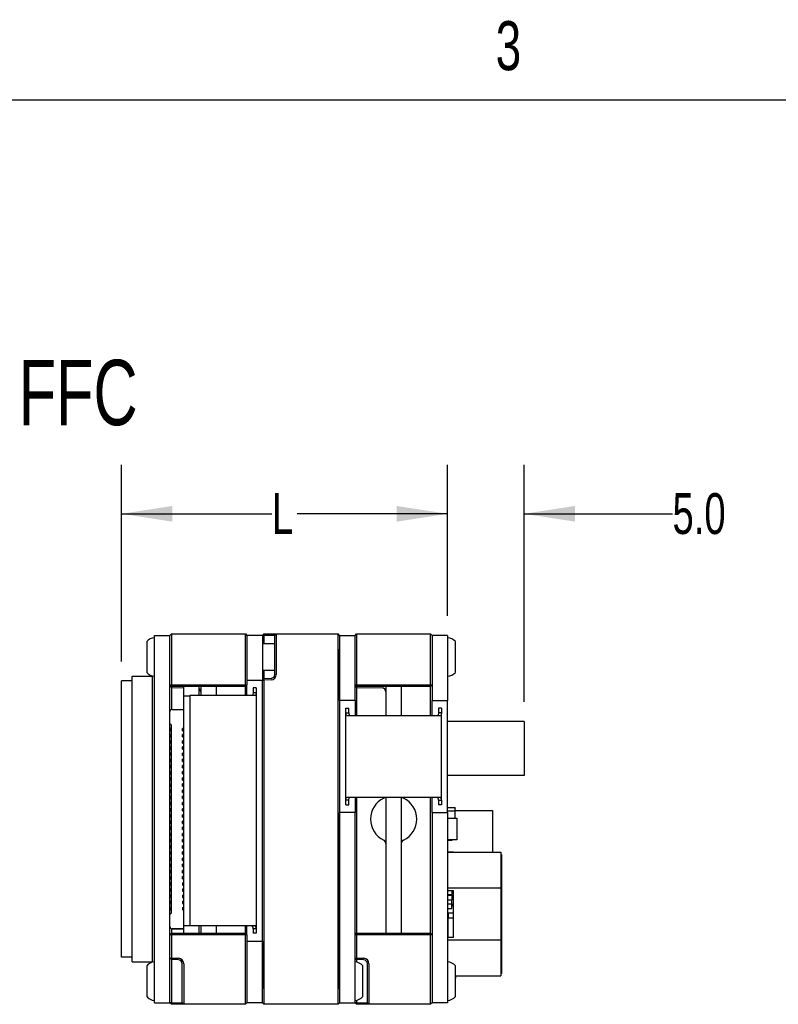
# Paper-space layout 'Layout1' of a CAD drawing. Extents: x 5 to 274, y 4 to 211.
# Tile 7 of 8: x 140 to 189, y 147 to 211. Entities that reach past the tile are written whole.
import ezdxf
from ezdxf.enums import TextEntityAlignment as Align

# ---------------------------------------------------------------- set-up
doc = ezdxf.new("R2010")
doc.units = 0
doc.layers.get('0').update_dxf_attribs({"linetype": 'CONTINUOUS'})
doc.layers.add('DIMENSIONS', color=8, linetype='CONTINUOUS')
doc.layers.add('FORMAT', color=7, linetype='CONTINUOUS')
doc.dimstyles.new('SLDDIMSTYLE2', dxfattribs={"dimtxt": 2.645833, "dimasz": 3.302, "dimexe": 0, "dimexo": 0.0625, "dimgap": 0.661458, "dimtad": 0, "dimtih": 1, "dimtoh": 1, "dimrnd": 1e-09, "dimzin": 12, "dimsah": 1, "dimcen": 0.09, "dimazin": 3, "dimtfac": 1, "dimtofl": 0, "dimtmove": 0, "dimatfit": 3})
doc.dimstyles.new('SLDDIMSTYLE7', dxfattribs={"dimtxt": 2.645833, "dimasz": 3.302, "dimexe": 0, "dimexo": 0.0625, "dimgap": 0.661458, "dimtad": 0, "dimtih": 1, "dimtoh": 1, "dimrnd": 1e-09, "dimzin": 4, "dimsah": 1, "dimcen": 0.09, "dimazin": 3, "dimtfac": 1, "dimtmove": 0, "dimatfit": 3})

# ---------------------------------------------------------------- blocks, each defined once
blk = doc.blocks.new('_D_17')
at = {"layer": 'DIMENSIONS'}
for p, q in [((167.789, 172.275), (167.789, 182.059)), ((172.739, 166.7), (172.739, 182.059)), ((167.789, 178.884), (161.439, 178.884)), ((172.739, 178.884), (182.358, 178.884))]:
    blk.add_line(p, q, dxfattribs=at)
for points in [[(167.789, 178.884), (164.487, 179.392), (164.487, 178.376)], [(172.739, 178.884), (176.041, 178.376), (176.041, 179.392)]]:
    blk.add_solid(points, dxfattribs=at)
at = {"layer": 'DIMENSIONS', "width": 0.7}
blk.add_text('5.0', height=2.6458, dxfattribs=at).set_placement((182.358, 176.782), align=Align.BOTTOM_LEFT)
blk = doc.blocks.new('_D_18')
at = {"layer": 'DIMENSIONS'}
for p, q in [((146.654, 169.325), (146.654, 182.059)), ((167.789, 172.275), (167.789, 182.059)), ((146.654, 178.884), (156.406, 178.884)), ((167.789, 178.884), (158.037, 178.884))]:
    blk.add_line(p, q, dxfattribs=at)
for points in [[(146.654, 178.884), (149.956, 178.376), (149.956, 179.392)], [(167.789, 178.884), (164.487, 179.392), (164.487, 178.376)]]:
    blk.add_solid(points, dxfattribs=at)
at = {"layer": 'DIMENSIONS', "width": 0.7}
blk.add_text('L', height=2.646, dxfattribs=at).set_placement((156.406, 176.782), align=Align.BOTTOM_LEFT)

psp = doc.layouts.get("Layout1")

# ---------------------------------------------------------------- linework, layer by layer
at = {"color": 7, "linetype": 'CONTINUOUS'}
for p, q in [((148.789, 171.005), (149.789, 171.005)), ((148.789, 170.105), (148.789, 171.005)), ((149.789, 171.005), (149.889, 171.105)), ((149.789, 170.505), (149.789, 171.005)), ((149.889, 171.105), (149.889, 170.505)), ((149.889, 171.105), (154.689, 171.105)), ((154.689, 170.505), (154.689, 171.105)), ((154.689, 171.105), (154.789, 171.005)), ((155.789, 171.005), (154.789, 171.005)), ((154.789, 171.005), (154.789, 170.505)), ((155.889, 171.105), (155.789, 171.005)), ((155.789, 171.005), (155.889, 171.005)), ((155.789, 171.005), (155.789, 170.105)), ((155.889, 171.105), (155.889, 171.005)), ((155.889, 171.105), (156.351, 171.105)), ((155.889, 171.005), (155.889, 170.455)), ((156.348, 171.005), (155.889, 171.005)), ((156.589, 171.005), (156.348, 171.005)), ((156.351, 171.105), (156.689, 171.105)), ((156.589, 171.005), (156.689, 171.105)), ((156.589, 170.505), (156.589, 171.005)), ((156.689, 171.105), (156.689, 170.505)), ((156.689, 171.105), (160.689, 171.105)), ((160.689, 170.505), (160.689, 171.105)), ((160.789, 171.005), (160.689, 171.105)), ((160.789, 171.005), (160.789, 170.505)), ((160.789, 171.005), (161.789, 171.005)), ((161.789, 171.005), (161.889, 171.105)), ((161.789, 170.505), (161.789, 171.005)), ((161.889, 171.105), (161.889, 170.505)), ((161.889, 171.105), (166.689, 171.105)), ((166.689, 170.505), (166.689, 171.105)), ((166.689, 171.105), (166.789, 171.005)), ((166.789, 171.005), (166.789, 170.505)), ((167.789, 171.005), (166.789, 171.005)), ((167.789, 171.005), (167.789, 170.105)), ((148.289, 170.605), (148.289, 169.085)), ((149.789, 167.805), (149.789, 170.505)), ((149.889, 170.505), (149.889, 167.805)), ((154.689, 167.805), (154.689, 170.505)), ((154.789, 170.505), (154.789, 167.805)), ((156.589, 170.455), (155.789, 170.455)), ((156.589, 168.474), (156.589, 170.505)), ((156.689, 170.505), (156.689, 168.474)), ((160.689, 147.705), (160.689, 170.505)), ((160.789, 170.505), (160.789, 147.705)), ((161.789, 167.805), (161.789, 170.505)), ((161.889, 170.505), (161.889, 167.805)), ((166.689, 167.805), (166.689, 170.505)), ((166.789, 170.505), (166.789, 167.805)), ((168.289, 170.04), (168.289, 170.605)), ((148.789, 148.105), (148.789, 170.105)), ((149.789, 148.105), (149.789, 170.105)), ((154.789, 170.105), (154.789, 168.105)), ((155.789, 170.105), (155.789, 168.105)), ((160.789, 166.787), (160.789, 170.105)), ((161.789, 166.787), (161.789, 170.105)), ((166.789, 170.105), (166.789, 166.787)), ((167.789, 170.105), (167.789, 166.787)), ((168.289, 168.605), (168.289, 170.04)), ((148.289, 169.085), (148.289, 168.605)), ((155.789, 168.755), (156.589, 168.755)), ((155.889, 168.755), (155.889, 168.209)), ((147.354, 168.055), (146.654, 168.055)), ((146.654, 150.155), (146.654, 168.055)), ((147.354, 168.355), (148.674, 168.355)), ((147.354, 149.855), (147.354, 168.355)), ((148.674, 149.855), (148.674, 168.355)), ((149.789, 167.805), (149.889, 167.805)), ((149.889, 167.705), (149.789, 167.805)), ((149.889, 167.805), (154.689, 167.805)), ((149.931, 167.705), (149.889, 167.805)), ((154.648, 167.705), (154.689, 167.805)), ((154.689, 167.805), (154.789, 167.805)), ((154.689, 167.705), (154.789, 167.805)), ((154.789, 168.105), (155.789, 168.105)), ((154.789, 167.605), (154.789, 167.805)), ((155.789, 168.101), (155.889, 168.209)), ((155.789, 168.101), (155.889, 168.109)), ((155.789, 168.101), (155.789, 168.105)), ((155.789, 147.705), (155.789, 168.101)), ((155.889, 168.209), (156.348, 168.225)), ((155.889, 168.109), (155.889, 168.209)), ((156.351, 168.125), (155.889, 168.109)), ((155.889, 168.109), (155.889, 147.705)), ((161.789, 167.805), (161.889, 167.805)), ((161.889, 167.705), (161.789, 167.805)), ((161.889, 167.805), (166.689, 167.805)), ((161.931, 167.705), (161.889, 167.805)), ((166.648, 167.705), (166.689, 167.805)), ((166.689, 167.805), (166.789, 167.805)), ((166.689, 167.705), (166.789, 167.805)), ((149.89, 167.622), (149.789, 167.723)), ((149.931, 167.705), (149.889, 167.705)), ((149.89, 167.705), (149.89, 167.622)), ((149.89, 167.622), (150.689, 167.615)), ((149.89, 167.372), (149.89, 166.206)), ((154.648, 167.705), (149.931, 167.705)), ((150.689, 167.101), (150.689, 167.705)), ((151.689, 167.105), (151.689, 167.705)), ((151.789, 167.705), (151.789, 167.105)), ((152.789, 167.705), (152.789, 167.105)), ((154.689, 167.705), (154.648, 167.705)), ((154.688, 167.105), (154.688, 167.705)), ((154.789, 167.105), (154.789, 167.605)), ((155.389, 167.605), (155.189, 167.605)), ((155.189, 167.605), (155.189, 167.309)), ((155.189, 167.309), (155.389, 167.309)), ((155.389, 167.605), (155.389, 167.309)), ((155.389, 167.309), (155.389, 152.001)), ((161.89, 167.622), (161.789, 167.723)), ((161.931, 167.705), (161.889, 167.705)), ((161.89, 167.705), (161.89, 167.622)), ((161.89, 167.622), (163.541, 167.607)), ((161.89, 167.372), (161.89, 165.787)), ((166.648, 167.705), (161.931, 167.705)), ((163.789, 167.705), (163.789, 166.791)), ((164.789, 167.705), (164.789, 166.791)), ((166.689, 167.705), (166.648, 167.705)), ((166.688, 165.787), (166.688, 167.705)), ((150.689, 167.101), (151.089, 167.101)), ((150.689, 152.205), (150.689, 167.101)), ((151.089, 167.105), (151.089, 152.205)), ((152.289, 167.105), (151.089, 167.105)), ((153.239, 167.105), (152.289, 167.105)), ((154.189, 167.105), (153.239, 167.105)), ((155.31, 167.105), (154.189, 167.105)), ((161.789, 166.787), (160.789, 166.787)), ((161.789, 166.787), (161.789, 166.287)), ((163.789, 166.791), (163.789, 165.787)), ((164.789, 166.791), (164.789, 165.787)), ((166.789, 166.787), (167.789, 166.787)), ((166.789, 166.287), (166.789, 166.787)), ((167.789, 166.287), (167.789, 166.787)), ((149.939, 166.215), (150.689, 166.215)), ((161.189, 166.287), (161.389, 166.287)), ((161.189, 165.991), (161.189, 166.287)), ((161.189, 160.323), (161.189, 165.991)), ((161.189, 165.991), (161.389, 165.991)), ((161.389, 165.991), (161.389, 166.287)), ((161.789, 166.287), (161.789, 165.787)), ((166.789, 165.787), (166.789, 166.287)), ((167.389, 166.287), (167.189, 166.287)), ((167.189, 166.287), (167.189, 165.991)), ((167.389, 165.991), (167.189, 165.991)), ((167.389, 166.287), (167.389, 165.991)), ((167.389, 160.323), (167.389, 165.991)), ((167.789, 160.03), (167.789, 166.287)), ((149.789, 165.295), (149.879, 165.205)), ((149.879, 165.205), (149.789, 165.295)), ((162.389, 165.787), (161.269, 165.787)), ((166.189, 165.787), (162.389, 165.787)), ((167.31, 165.787), (166.189, 165.787)), ((172.739, 165.43), (167.789, 165.43)), ((172.739, 165.43), (172.739, 161.93)), ((149.849, 164.972), (149.789, 164.972)), ((149.789, 164.972), (149.85, 164.972)), ((149.849, 164.822), (149.789, 164.822)), ((149.849, 164.972), (149.849, 164.822)), ((149.849, 164.972), (149.849, 164.972)), ((149.849, 164.822), (149.849, 164.972)), ((149.85, 164.972), (149.849, 164.972)), ((149.849, 164.822), (149.849, 164.822)), ((149.849, 164.822), (149.85, 164.822)), ((149.85, 164.972), (149.85, 164.822)), ((149.879, 165.205), (149.879, 165.205)), ((149.879, 165.205), (149.879, 153.005)), ((150.609, 164.83), (150.609, 164.98)), ((150.689, 164.98), (150.609, 164.98)), ((150.609, 164.83), (150.689, 164.83)), ((150.609, 164.83), (150.609, 164.83)), ((150.689, 164.83), (150.609, 164.83)), ((149.849, 164.572), (149.789, 164.572)), ((149.789, 164.572), (149.85, 164.572)), ((149.849, 164.422), (149.789, 164.422)), ((149.849, 164.172), (149.789, 164.172)), ((149.789, 164.172), (149.85, 164.172)), ((149.849, 164.022), (149.789, 164.022)), ((149.849, 164.572), (149.849, 164.422)), ((149.849, 164.572), (149.849, 164.572)), ((149.849, 164.422), (149.849, 164.572)), ((149.85, 164.572), (149.849, 164.572)), ((149.849, 164.422), (149.849, 164.422)), ((149.849, 164.422), (149.85, 164.422)), ((149.849, 164.172), (149.849, 164.022)), ((149.849, 164.172), (149.849, 164.172)), ((149.849, 164.022), (149.849, 164.172)), ((149.85, 164.172), (149.849, 164.172)), ((149.849, 164.022), (149.849, 164.022)), ((149.849, 164.022), (149.85, 164.022)), ((149.85, 164.572), (149.85, 164.422)), ((149.85, 164.172), (149.85, 164.022)), ((150.689, 164.58), (150.609, 164.58)), ((150.609, 164.43), (150.609, 164.58)), ((150.609, 164.43), (150.689, 164.43)), ((150.609, 164.43), (150.609, 164.43)), ((150.689, 164.43), (150.609, 164.43)), ((150.609, 164.03), (150.609, 164.18)), ((150.689, 164.18), (150.609, 164.18)), ((150.609, 164.03), (150.689, 164.03)), ((150.609, 164.03), (150.609, 164.03)), ((150.689, 164.03), (150.609, 164.03)), ((149.849, 163.772), (149.789, 163.772)), ((149.789, 163.772), (149.85, 163.772)), ((149.849, 163.622), (149.789, 163.622)), ((149.849, 163.372), (149.789, 163.372)), ((149.789, 163.372), (149.85, 163.372)), ((149.849, 163.772), (149.849, 163.622)), ((149.849, 163.772), (149.849, 163.772)), ((149.849, 163.622), (149.849, 163.772)), ((149.85, 163.772), (149.849, 163.772)), ((149.849, 163.622), (149.849, 163.622)), ((149.849, 163.622), (149.85, 163.622)), ((149.849, 163.372), (149.849, 163.222)), ((149.849, 163.372), (149.849, 163.372)), ((149.849, 163.222), (149.849, 163.372)), ((149.85, 163.372), (149.849, 163.372)), ((149.85, 163.772), (149.85, 163.622)), ((149.85, 163.372), (149.85, 163.222)), ((150.609, 163.63), (150.609, 163.78)), ((150.689, 163.78), (150.609, 163.78)), ((150.609, 163.63), (150.689, 163.63)), ((150.609, 163.63), (150.609, 163.63)), ((150.689, 163.63), (150.609, 163.63)), ((150.689, 163.38), (150.609, 163.38)), ((150.609, 163.23), (150.609, 163.38)), ((149.849, 163.222), (149.789, 163.222)), ((149.849, 162.972), (149.789, 162.972)), ((149.789, 162.972), (149.85, 162.972)), ((149.849, 162.822), (149.789, 162.822)), ((149.849, 163.222), (149.849, 163.222)), ((149.849, 163.222), (149.85, 163.222)), ((149.849, 162.972), (149.849, 162.822)), ((149.849, 162.972), (149.849, 162.972)), ((149.849, 162.822), (149.849, 162.972)), ((149.85, 162.972), (149.849, 162.972)), ((149.849, 162.822), (149.849, 162.822)), ((149.849, 162.822), (149.85, 162.822)), ((149.85, 162.972), (149.85, 162.822)), ((150.689, 163.23), (150.609, 163.23)), ((150.609, 163.23), (150.689, 163.23)), ((150.609, 163.23), (150.609, 163.23)), ((150.609, 162.83), (150.609, 162.98)), ((150.689, 162.98), (150.609, 162.98)), ((150.689, 162.83), (150.609, 162.83)), ((150.609, 162.83), (150.689, 162.83)), ((150.609, 162.83), (150.609, 162.83)), ((149.849, 162.572), (149.789, 162.572)), ((149.789, 162.572), (149.85, 162.572)), ((149.849, 162.422), (149.789, 162.422)), ((149.849, 162.172), (149.789, 162.172)), ((149.789, 162.172), (149.85, 162.172)), ((149.849, 162.572), (149.849, 162.422)), ((149.849, 162.572), (149.849, 162.572)), ((149.849, 162.422), (149.849, 162.572)), ((149.85, 162.572), (149.849, 162.572)), ((149.849, 162.422), (149.849, 162.422)), ((149.849, 162.422), (149.85, 162.422)), ((149.849, 162.172), (149.849, 162.022)), ((149.849, 162.172), (149.849, 162.172)), ((149.849, 162.022), (149.849, 162.172)), ((149.85, 162.172), (149.849, 162.172)), ((149.85, 162.572), (149.85, 162.422)), ((149.85, 162.172), (149.85, 162.022)), ((150.609, 162.43), (150.609, 162.58)), ((150.689, 162.58), (150.609, 162.58)), ((150.609, 162.43), (150.689, 162.43)), ((150.609, 162.43), (150.609, 162.43)), ((150.689, 162.43), (150.609, 162.43)), ((150.689, 162.18), (150.609, 162.18)), ((150.609, 162.03), (150.609, 162.18)), ((149.849, 162.022), (149.789, 162.022)), ((149.849, 161.772), (149.789, 161.772)), ((149.789, 161.772), (149.85, 161.772)), ((149.849, 161.622), (149.789, 161.622)), ((149.849, 162.022), (149.849, 162.022)), ((149.849, 162.022), (149.85, 162.022)), ((149.849, 161.772), (149.849, 161.622)), ((149.849, 161.772), (149.849, 161.772)), ((149.849, 161.622), (149.849, 161.772)), ((149.85, 161.772), (149.849, 161.772)), ((149.849, 161.622), (149.849, 161.622)), ((149.849, 161.622), (149.85, 161.622)), ((149.85, 161.772), (149.85, 161.622)), ((150.609, 162.03), (150.689, 162.03)), ((150.689, 162.03), (150.609, 162.03)), ((150.609, 162.03), (150.609, 162.03)), ((150.609, 161.63), (150.609, 161.78)), ((150.689, 161.78), (150.609, 161.78)), ((150.689, 161.63), (150.609, 161.63)), ((150.609, 161.63), (150.689, 161.63)), ((150.609, 161.63), (150.609, 161.63)), ((172.739, 161.93), (167.789, 161.93)), ((149.849, 161.372), (149.789, 161.372)), ((149.789, 161.372), (149.85, 161.372)), ((149.849, 161.222), (149.789, 161.222)), ((149.849, 160.972), (149.789, 160.972)), ((149.789, 160.972), (149.85, 160.972)), ((149.849, 160.822), (149.789, 160.822)), ((149.849, 161.372), (149.849, 161.222)), ((149.849, 161.372), (149.849, 161.372)), ((149.849, 161.222), (149.849, 161.372)), ((149.85, 161.372), (149.849, 161.372)), ((149.849, 161.222), (149.849, 161.222)), ((149.849, 161.222), (149.85, 161.222)), ((149.849, 160.972), (149.849, 160.822)), ((149.849, 160.972), (149.849, 160.972)), ((149.849, 160.822), (149.849, 160.972)), ((149.85, 160.972), (149.849, 160.972)), ((149.849, 160.822), (149.849, 160.822)), ((149.849, 160.822), (149.85, 160.822)), ((149.85, 161.372), (149.85, 161.222)), ((149.85, 160.972), (149.85, 160.822)), ((150.689, 161.38), (150.609, 161.38)), ((150.609, 161.23), (150.609, 161.38)), ((150.689, 161.23), (150.609, 161.23)), ((150.609, 161.23), (150.689, 161.23)), ((150.609, 161.23), (150.609, 161.23)), ((150.609, 160.83), (150.609, 160.98)), ((150.689, 160.98), (150.609, 160.98)), ((150.689, 160.83), (150.609, 160.83)), ((150.609, 160.83), (150.689, 160.83)), ((150.609, 160.83), (150.609, 160.83)), ((149.849, 160.572), (149.789, 160.572)), ((149.789, 160.572), (149.85, 160.572)), ((149.849, 160.422), (149.789, 160.422)), ((149.849, 160.172), (149.789, 160.172)), ((149.789, 160.172), (149.85, 160.172)), ((149.849, 160.572), (149.849, 160.422)), ((149.849, 160.572), (149.849, 160.572)), ((149.849, 160.422), (149.849, 160.572)), ((149.85, 160.572), (149.849, 160.572)), ((149.849, 160.422), (149.849, 160.422)), ((149.849, 160.422), (149.85, 160.422)), ((149.849, 160.172), (149.849, 160.022)), ((149.849, 160.172), (149.849, 160.172)), ((149.849, 160.022), (149.849, 160.172)), ((149.85, 160.172), (149.849, 160.172)), ((149.85, 160.572), (149.85, 160.422)), ((149.85, 160.172), (149.85, 160.022)), ((150.689, 160.58), (150.609, 160.58)), ((150.609, 160.43), (150.609, 160.58)), ((150.609, 160.43), (150.689, 160.43)), ((150.689, 160.43), (150.609, 160.43)), ((150.609, 160.43), (150.609, 160.43)), ((150.689, 160.18), (150.609, 160.18)), ((150.609, 160.03), (150.609, 160.18)), ((161.389, 160.323), (161.189, 160.323)), ((161.189, 160.027), (161.189, 160.323)), ((161.269, 160.527), (162.389, 160.527)), ((161.389, 160.027), (161.389, 160.323)), ((161.789, 160.527), (161.789, 160.03)), ((161.89, 160.527), (161.89, 151.705)), ((162.389, 160.527), (166.189, 160.527)), ((163.789, 160.527), (163.789, 158.044)), ((164.789, 160.527), (164.789, 158.044)), ((166.189, 160.527), (167.31, 160.527)), ((166.688, 151.705), (166.688, 160.527)), ((166.789, 160.03), (166.789, 160.527)), ((167.189, 160.323), (167.389, 160.323)), ((167.189, 160.323), (167.189, 160.027)), ((167.389, 160.323), (167.389, 160.027)), ((149.849, 160.022), (149.789, 160.022)), ((149.849, 159.772), (149.789, 159.772)), ((149.789, 159.772), (149.85, 159.772)), ((149.849, 159.622), (149.789, 159.622)), ((149.849, 160.022), (149.849, 160.022)), ((149.849, 160.022), (149.85, 160.022)), ((149.849, 159.772), (149.849, 159.622)), ((149.849, 159.772), (149.849, 159.772)), ((149.849, 159.622), (149.849, 159.772)), ((149.85, 159.772), (149.849, 159.772)), ((149.849, 159.622), (149.849, 159.622)), ((149.849, 159.622), (149.85, 159.622)), ((149.85, 159.772), (149.85, 159.622)), ((150.609, 160.03), (150.689, 160.03)), ((150.689, 160.03), (150.609, 160.03)), ((150.609, 160.03), (150.609, 160.03)), ((150.689, 159.78), (150.609, 159.78)), ((150.609, 159.63), (150.609, 159.78)), ((150.609, 159.63), (150.689, 159.63)), ((150.689, 159.63), (150.609, 159.63)), ((150.609, 159.63), (150.609, 159.63)), ((161.789, 159.53), (160.789, 159.53)), ((160.789, 148.105), (160.789, 159.53)), ((161.189, 160.027), (161.389, 160.027)), ((161.789, 160.03), (161.789, 159.53)), ((161.789, 148.105), (161.789, 159.53)), ((166.789, 159.53), (166.789, 160.03)), ((166.789, 159.53), (167.789, 159.53)), ((166.789, 159.53), (166.789, 148.105)), ((167.389, 160.027), (167.189, 160.027)), ((167.789, 159.53), (167.789, 160.03)), ((168.269, 159.83), (167.789, 159.83)), ((167.789, 159.63), (168.269, 159.63)), ((167.789, 159.53), (167.789, 148.105)), ((168.269, 159.83), (168.269, 159.82)), ((168.269, 159.63), (168.279, 159.63)), ((168.269, 159.155), (168.269, 159.63)), ((168.279, 159.63), (168.279, 159.82)), ((168.279, 159.67), (170.689, 159.67)), ((170.689, 159.67), (170.689, 156.955)), ((149.849, 159.372), (149.789, 159.372)), ((149.789, 159.372), (149.85, 159.372)), ((149.849, 159.222), (149.789, 159.222)), ((149.849, 158.972), (149.789, 158.972)), ((149.789, 158.972), (149.85, 158.972)), ((149.849, 159.372), (149.849, 159.222)), ((149.849, 159.372), (149.849, 159.372)), ((149.849, 159.222), (149.849, 159.372)), ((149.85, 159.372), (149.849, 159.372)), ((149.849, 159.222), (149.849, 159.222)), ((149.849, 159.222), (149.85, 159.222)), ((149.849, 158.972), (149.849, 158.822)), ((149.849, 158.972), (149.849, 158.972)), ((149.849, 158.822), (149.849, 158.972)), ((149.85, 158.972), (149.849, 158.972)), ((149.85, 159.372), (149.85, 159.222)), ((149.85, 158.972), (149.85, 158.822)), ((150.689, 159.38), (150.609, 159.38)), ((150.609, 159.23), (150.609, 159.38)), ((150.689, 159.23), (150.609, 159.23)), ((150.609, 159.23), (150.689, 159.23)), ((150.609, 159.23), (150.609, 159.23)), ((150.609, 158.83), (150.609, 158.98)), ((150.689, 158.98), (150.609, 158.98)), ((167.789, 159.155), (168.389, 159.155)), ((168.389, 159.155), (168.389, 157.755)), ((149.849, 158.822), (149.789, 158.822)), ((149.849, 158.572), (149.789, 158.572)), ((149.789, 158.572), (149.85, 158.572)), ((149.849, 158.422), (149.789, 158.422)), ((149.849, 158.822), (149.849, 158.822)), ((149.849, 158.822), (149.85, 158.822)), ((149.849, 158.572), (149.849, 158.422)), ((149.849, 158.572), (149.849, 158.572)), ((149.849, 158.422), (149.849, 158.572)), ((149.85, 158.572), (149.849, 158.572)), ((149.849, 158.422), (149.849, 158.422)), ((149.849, 158.422), (149.85, 158.422)), ((149.85, 158.572), (149.85, 158.422)), ((150.689, 158.83), (150.609, 158.83)), ((150.609, 158.83), (150.689, 158.83)), ((150.609, 158.83), (150.609, 158.83)), ((150.689, 158.58), (150.609, 158.58)), ((150.609, 158.43), (150.609, 158.58)), ((150.609, 158.43), (150.689, 158.43)), ((150.609, 158.43), (150.609, 158.43)), ((150.689, 158.43), (150.609, 158.43)), ((149.849, 158.172), (149.789, 158.172)), ((149.789, 158.172), (149.85, 158.172)), ((149.849, 158.022), (149.789, 158.022)), ((149.849, 157.772), (149.789, 157.772)), ((149.789, 157.772), (149.85, 157.772)), ((149.849, 157.622), (149.789, 157.622)), ((149.849, 158.172), (149.849, 158.022)), ((149.849, 158.172), (149.849, 158.172)), ((149.849, 158.022), (149.849, 158.172)), ((149.85, 158.172), (149.849, 158.172)), ((149.849, 158.022), (149.849, 158.022)), ((149.849, 158.022), (149.85, 158.022)), ((149.849, 157.772), (149.849, 157.622)), ((149.849, 157.772), (149.849, 157.772)), ((149.849, 157.622), (149.849, 157.772)), ((149.85, 157.772), (149.849, 157.772)), ((149.849, 157.622), (149.849, 157.622)), ((149.849, 157.622), (149.85, 157.622)), ((149.85, 158.172), (149.85, 158.022)), ((149.85, 157.772), (149.85, 157.622)), ((150.609, 158.03), (150.609, 158.18)), ((150.689, 158.18), (150.609, 158.18)), ((150.609, 158.03), (150.689, 158.03)), ((150.609, 158.03), (150.609, 158.03)), ((150.689, 158.03), (150.609, 158.03)), ((150.609, 157.63), (150.609, 157.78)), ((150.689, 157.78), (150.609, 157.78)), ((150.609, 157.63), (150.689, 157.63)), ((150.609, 157.63), (150.609, 157.63)), ((150.689, 157.63), (150.609, 157.63)), ((163.789, 158.044), (163.789, 157.17)), ((164.789, 158.044), (164.789, 157.17)), ((168.389, 157.755), (167.789, 157.755)), ((167.789, 157.73), (168.069, 157.73)), ((168.069, 157.73), (168.069, 157.74)), ((168.079, 157.74), (168.079, 157.755)), ((149.849, 157.372), (149.789, 157.372)), ((149.789, 157.372), (149.85, 157.372)), ((149.849, 157.222), (149.789, 157.222)), ((149.849, 156.972), (149.789, 156.972)), ((149.789, 156.972), (149.85, 156.972)), ((149.849, 157.372), (149.849, 157.222)), ((149.849, 157.372), (149.849, 157.372)), ((149.849, 157.222), (149.849, 157.372)), ((149.85, 157.372), (149.849, 157.372)), ((149.849, 157.222), (149.849, 157.222)), ((149.849, 157.222), (149.85, 157.222)), ((149.849, 156.972), (149.849, 156.822)), ((149.849, 156.972), (149.849, 156.972)), ((149.849, 156.822), (149.849, 156.972)), ((149.85, 156.972), (149.849, 156.972)), ((149.85, 157.372), (149.85, 157.222)), ((149.85, 156.972), (149.85, 156.822)), ((150.689, 157.38), (150.609, 157.38)), ((150.609, 157.23), (150.609, 157.38)), ((150.689, 157.23), (150.609, 157.23)), ((150.609, 157.23), (150.689, 157.23)), ((150.609, 157.23), (150.609, 157.23)), ((150.689, 156.98), (150.609, 156.98)), ((150.609, 156.83), (150.609, 156.98)), ((163.789, 157.17), (163.789, 155.755)), ((164.789, 157.17), (164.789, 155.755)), ((167.789, 156.955), (171.239, 156.955)), ((167.789, 156.955), (168.169, 156.955)), ((168.169, 156.955), (167.789, 156.955)), ((167.789, 156.955), (171.239, 156.955)), ((168.169, 156.955), (168.169, 156.955)), ((171.239, 156.955), (171.239, 154.651)), ((171.239, 156.955), (171.239, 156.955)), ((149.849, 156.822), (149.789, 156.822)), ((149.849, 156.572), (149.789, 156.572)), ((149.789, 156.572), (149.85, 156.572)), ((149.849, 156.422), (149.789, 156.422)), ((149.849, 156.822), (149.849, 156.822)), ((149.849, 156.822), (149.85, 156.822)), ((149.849, 156.572), (149.849, 156.422)), ((149.849, 156.572), (149.849, 156.572)), ((149.849, 156.422), (149.849, 156.572)), ((149.85, 156.572), (149.849, 156.572)), ((149.849, 156.422), (149.849, 156.422)), ((149.849, 156.422), (149.85, 156.422)), ((149.85, 156.572), (149.85, 156.422)), ((150.689, 156.83), (150.609, 156.83)), ((150.609, 156.83), (150.689, 156.83)), ((150.609, 156.83), (150.609, 156.83)), ((150.609, 156.43), (150.609, 156.58)), ((150.689, 156.58), (150.609, 156.58)), ((150.609, 156.43), (150.689, 156.43)), ((150.609, 156.43), (150.609, 156.43)), ((150.689, 156.43), (150.609, 156.43)), ((171.239, 156.805), (171.289, 156.805)), ((171.239, 156.805), (171.289, 156.805)), ((171.289, 156.805), (171.289, 154.598)), ((171.289, 156.805), (171.289, 156.805)), ((149.849, 156.172), (149.789, 156.172)), ((149.789, 156.172), (149.85, 156.172)), ((149.849, 156.022), (149.789, 156.022)), ((149.849, 155.772), (149.789, 155.772)), ((149.789, 155.772), (149.85, 155.772)), ((149.849, 156.172), (149.849, 156.022)), ((149.849, 156.172), (149.849, 156.172)), ((149.849, 156.022), (149.849, 156.172)), ((149.85, 156.172), (149.849, 156.172)), ((149.849, 156.022), (149.849, 156.022)), ((149.849, 156.022), (149.85, 156.022)), ((149.849, 155.772), (149.849, 155.622)), ((149.849, 155.772), (149.849, 155.772)), ((149.849, 155.622), (149.849, 155.772)), ((149.85, 155.772), (149.849, 155.772)), ((149.85, 156.172), (149.85, 156.022)), ((149.85, 155.772), (149.85, 155.622)), ((150.689, 156.18), (150.609, 156.18)), ((150.609, 156.03), (150.609, 156.18)), ((150.689, 156.03), (150.609, 156.03)), ((150.609, 156.03), (150.689, 156.03)), ((150.609, 156.03), (150.609, 156.03)), ((150.689, 155.78), (150.609, 155.78)), ((150.609, 155.63), (150.609, 155.78)), ((163.789, 155.755), (163.789, 151.705)), ((164.789, 155.755), (164.789, 151.705)), ((149.849, 155.622), (149.789, 155.622)), ((149.849, 155.372), (149.789, 155.372)), ((149.789, 155.372), (149.85, 155.372)), ((149.849, 155.222), (149.789, 155.222)), ((149.849, 155.622), (149.849, 155.622)), ((149.849, 155.622), (149.85, 155.622)), ((149.849, 155.372), (149.849, 155.222)), ((149.849, 155.372), (149.849, 155.372)), ((149.849, 155.222), (149.849, 155.372)), ((149.85, 155.372), (149.849, 155.372)), ((149.849, 155.222), (149.849, 155.222)), ((149.849, 155.222), (149.85, 155.222)), ((149.85, 155.372), (149.85, 155.222)), ((150.609, 155.63), (150.689, 155.63)), ((150.609, 155.63), (150.609, 155.63)), ((150.689, 155.63), (150.609, 155.63)), ((150.689, 155.38), (150.609, 155.38)), ((150.609, 155.23), (150.609, 155.38)), ((150.689, 155.23), (150.609, 155.23)), ((150.609, 155.23), (150.689, 155.23)), ((150.609, 155.23), (150.609, 155.23)), ((149.849, 154.972), (149.789, 154.972)), ((149.789, 154.972), (149.85, 154.972)), ((149.849, 154.822), (149.789, 154.822)), ((149.849, 154.572), (149.789, 154.572)), ((149.789, 154.572), (149.85, 154.572)), ((149.849, 154.422), (149.789, 154.422)), ((149.849, 154.972), (149.849, 154.822)), ((149.849, 154.972), (149.849, 154.972)), ((149.849, 154.822), (149.849, 154.972)), ((149.85, 154.972), (149.849, 154.972)), ((149.849, 154.822), (149.849, 154.822)), ((149.849, 154.822), (149.85, 154.822)), ((149.849, 154.572), (149.849, 154.422)), ((149.849, 154.572), (149.849, 154.572)), ((149.849, 154.422), (149.849, 154.572)), ((149.85, 154.572), (149.849, 154.572)), ((149.849, 154.422), (149.849, 154.422)), ((149.849, 154.422), (149.85, 154.422)), ((149.85, 154.972), (149.85, 154.822)), ((149.85, 154.572), (149.85, 154.422)), ((150.609, 154.98), (150.609, 154.83)), ((150.609, 154.98), (150.689, 154.98)), ((150.609, 154.83), (150.689, 154.83)), ((150.609, 154.83), (150.689, 154.83)), ((150.609, 154.83), (150.609, 154.83)), ((150.609, 154.58), (150.689, 154.58)), ((150.609, 154.58), (150.609, 154.43)), ((150.609, 154.43), (150.689, 154.43)), ((150.609, 154.43), (150.689, 154.43)), ((150.609, 154.43), (150.609, 154.43)), ((167.789, 154.651), (171.239, 154.651)), ((167.789, 154.48), (168.169, 154.48)), ((168.079, 154.24), (168.079, 154.48)), ((168.169, 151.43), (168.169, 154.48)), ((171.239, 154.651), (171.239, 151.259)), ((171.289, 154.598), (171.239, 154.598)), ((171.289, 154.598), (171.289, 151.313)), ((149.849, 154.172), (149.789, 154.172)), ((149.789, 154.172), (149.85, 154.172)), ((149.849, 154.022), (149.789, 154.022)), ((149.849, 153.772), (149.789, 153.772)), ((149.789, 153.772), (149.85, 153.772)), ((149.849, 154.172), (149.849, 154.022)), ((149.849, 154.172), (149.849, 154.172)), ((149.849, 154.022), (149.849, 154.172)), ((149.85, 154.172), (149.849, 154.172)), ((149.849, 154.022), (149.849, 154.022)), ((149.849, 154.022), (149.85, 154.022)), ((149.849, 153.772), (149.849, 153.622)), ((149.849, 153.772), (149.849, 153.772)), ((149.849, 153.622), (149.849, 153.772)), ((149.85, 153.772), (149.849, 153.772)), ((149.85, 154.172), (149.85, 154.022)), ((149.85, 153.772), (149.85, 153.622)), ((150.609, 154.18), (150.609, 154.03)), ((150.609, 154.18), (150.689, 154.18)), ((150.609, 154.03), (150.689, 154.03)), ((150.609, 154.03), (150.689, 154.03)), ((150.609, 154.03), (150.609, 154.03)), ((150.609, 153.78), (150.689, 153.78)), ((150.609, 153.78), (150.609, 153.63)), ((167.789, 154.23), (168.069, 154.23)), ((167.789, 154.18), (168.069, 154.18)), ((168.069, 154.18), (167.789, 154.18)), ((167.789, 153.88), (168.069, 153.88)), ((168.069, 154.24), (168.079, 154.24)), ((168.069, 154.23), (168.069, 154.24)), ((168.069, 154.17), (168.069, 154.18)), ((168.069, 154.17), (168.079, 154.17)), ((168.069, 153.89), (168.079, 153.89)), ((168.069, 153.88), (168.069, 153.89)), ((168.069, 153.505), (168.069, 153.88)), ((168.079, 153.89), (168.079, 154.17)), ((149.849, 153.622), (149.789, 153.622)), ((149.849, 153.372), (149.789, 153.372)), ((149.789, 153.372), (149.85, 153.372)), ((149.849, 153.222), (149.789, 153.222)), ((149.849, 153.622), (149.849, 153.622)), ((149.849, 153.622), (149.85, 153.622)), ((149.849, 153.372), (149.849, 153.222)), ((149.849, 153.372), (149.849, 153.372)), ((149.849, 153.222), (149.849, 153.372)), ((149.85, 153.372), (149.849, 153.372)), ((149.849, 153.222), (149.849, 153.222)), ((149.849, 153.222), (149.85, 153.222)), ((149.85, 153.372), (149.85, 153.222)), ((150.609, 153.63), (150.689, 153.63)), ((150.609, 153.63), (150.689, 153.63)), ((150.609, 153.63), (150.609, 153.63)), ((150.609, 153.38), (150.689, 153.38)), ((150.609, 153.38), (150.609, 153.23)), ((150.609, 153.23), (150.689, 153.23)), ((150.609, 153.23), (150.689, 153.23)), ((150.609, 153.23), (150.609, 153.23)), ((167.819, 153.605), (168.019, 153.605)), ((167.819, 153.305), (168.019, 153.305)), ((168.079, 153.605), (168.069, 153.605)), ((168.069, 153.605), (168.069, 153.605)), ((168.069, 153.605), (168.079, 153.605)), ((168.069, 153.355), (168.069, 153.555)), ((168.079, 153.465), (168.079, 153.605)), ((168.079, 153.605), (168.079, 153.605)), ((149.789, 152.915), (149.879, 153.005)), ((167.829, 152.615), (167.789, 152.615)), ((167.829, 151.43), (167.829, 152.705)), ((167.829, 152.705), (168.169, 152.705)), ((168.169, 153.005), (167.839, 153.005)), ((167.839, 152.705), (167.839, 153.005)), ((149.89, 152.003), (149.89, 151.705)), ((150.689, 151.995), (149.939, 151.995)), ((149.939, 151.995), (150.689, 151.995)), ((150.489, 151.995), (150.189, 151.995)), ((150.189, 151.995), (150.189, 151.995)), ((150.189, 151.995), (150.489, 151.995)), ((150.539, 151.995), (150.489, 151.995)), ((150.489, 151.995), (150.539, 151.995)), ((150.639, 151.995), (150.539, 151.995)), ((150.539, 151.995), (150.539, 151.995)), ((150.539, 151.995), (150.539, 151.995)), ((150.539, 151.995), (150.639, 151.995)), ((150.689, 151.995), (150.639, 151.995)), ((150.639, 151.995), (150.689, 151.995)), ((150.689, 152.205), (151.089, 152.205)), ((150.689, 151.705), (150.689, 152.205)), ((151.089, 152.205), (152.289, 152.205)), ((151.689, 151.705), (151.689, 152.205)), ((151.789, 152.205), (151.789, 151.705)), ((152.289, 152.205), (153.239, 152.205)), ((152.789, 152.205), (152.789, 151.705)), ((153.239, 152.205), (154.189, 152.205)), ((154.189, 152.205), (155.31, 152.205)), ((154.688, 151.705), (154.688, 152.205)), ((154.789, 151.705), (154.789, 152.205)), ((155.389, 152.001), (155.189, 152.001)), ((155.189, 152.001), (155.189, 151.705)), ((155.389, 152.001), (155.389, 151.705)), ((167.829, 152.08), (167.789, 152.08)), ((167.829, 152.055), (167.789, 152.055)), ((167.829, 152.055), (167.789, 152.055)), ((149.789, 151.605), (149.889, 151.705)), ((149.789, 150.109), (149.789, 151.605)), ((149.889, 151.605), (149.789, 151.605)), ((149.889, 151.605), (149.931, 151.705)), ((149.889, 151.705), (149.931, 151.705)), ((154.689, 151.605), (149.889, 151.605)), ((149.889, 151.605), (149.889, 150.102)), ((149.931, 151.705), (154.648, 151.705)), ((154.689, 151.605), (154.648, 151.705)), ((154.648, 151.705), (154.689, 151.705)), ((154.789, 151.605), (154.689, 151.705)), ((154.689, 147.705), (154.689, 151.605)), ((154.789, 151.605), (154.689, 151.605)), ((154.789, 151.605), (154.789, 151.705)), ((154.789, 151.605), (154.789, 147.705)), ((154.789, 151.205), (155.789, 151.205)), ((154.789, 151.205), (154.789, 148.105)), ((155.389, 151.705), (155.189, 151.705)), ((155.789, 151.205), (155.789, 148.105)), ((161.789, 151.605), (161.889, 151.705)), ((161.789, 150.109), (161.789, 151.605)), ((161.889, 151.605), (161.789, 151.605)), ((161.889, 151.605), (161.931, 151.705)), ((161.889, 151.705), (161.931, 151.705)), ((166.689, 151.605), (161.889, 151.605)), ((161.889, 151.605), (161.889, 150.102)), ((161.931, 151.705), (166.648, 151.705)), ((166.689, 151.605), (166.648, 151.705)), ((166.648, 151.705), (166.689, 151.705)), ((166.789, 151.605), (166.689, 151.705)), ((166.689, 147.705), (166.689, 151.605)), ((166.789, 151.605), (166.689, 151.605)), ((166.789, 151.605), (166.789, 147.705)), ((167.829, 151.755), (167.789, 151.755)), ((167.829, 151.48), (167.789, 151.48)), ((167.829, 151.48), (167.789, 151.48)), ((168.169, 151.43), (167.789, 151.43)), ((168.169, 151.43), (167.789, 151.43)), ((171.239, 151.259), (167.789, 151.259)), ((168.169, 151.43), (168.169, 151.43)), ((171.239, 151.313), (171.289, 151.313)), ((171.239, 151.259), (171.239, 148.955)), ((171.289, 151.313), (171.289, 149.105)), ((147.354, 150.155), (146.654, 150.155)), ((149.789, 150.109), (149.889, 150.102)), ((149.889, 150.002), (149.789, 150.109)), ((149.889, 150.102), (150.351, 150.086)), ((149.889, 150.002), (149.889, 150.102)), ((150.348, 149.986), (149.889, 150.002)), ((149.889, 150.002), (149.889, 148.605)), ((161.789, 150.109), (161.889, 150.102)), ((161.889, 150.002), (161.789, 150.109)), ((161.889, 150.102), (162.351, 150.086)), ((161.889, 150.002), (161.889, 150.102)), ((162.348, 149.986), (161.889, 150.002)), ((161.889, 150.002), (161.889, 149.84)), ((147.354, 149.855), (148.674, 149.855)), ((148.289, 149.605), (148.289, 148.548)), ((150.589, 147.705), (150.589, 149.736)), ((150.689, 149.736), (150.689, 147.705)), ((162.289, 149.04), (162.289, 149.605)), ((162.589, 147.705), (162.589, 149.736)), ((162.689, 149.736), (162.689, 147.705)), ((168.289, 149.412), (168.289, 149.605)), ((168.289, 147.605), (168.289, 149.412)), ((162.289, 147.605), (162.289, 149.04)), ((168.289, 148.955), (171.239, 148.955)), ((168.319, 148.793), (168.289, 148.793)), ((168.319, 148.793), (168.319, 148.955)), ((171.239, 149.105), (171.289, 149.105)), ((148.289, 148.548), (148.289, 147.605)), ((148.789, 147.205), (148.789, 148.105)), ((149.789, 147.205), (149.789, 148.105)), ((149.889, 148.605), (149.889, 147.205)), ((161.789, 147.205), (161.789, 148.105)), ((167.789, 148.105), (167.789, 147.205)), ((150.589, 147.205), (150.589, 147.705)), ((150.689, 147.705), (150.689, 147.105)), ((154.689, 147.105), (154.689, 147.705)), ((154.789, 147.705), (154.789, 147.205)), ((155.789, 147.205), (155.789, 147.705)), ((155.889, 147.705), (155.889, 147.105)), ((160.689, 147.105), (160.689, 147.705)), ((160.789, 147.705), (160.789, 147.205)), ((161.889, 147.37), (161.889, 147.205)), ((162.589, 147.205), (162.589, 147.705)), ((162.689, 147.705), (162.689, 147.105)), ((166.689, 147.105), (166.689, 147.705)), ((166.789, 147.705), (166.789, 147.205)), ((148.789, 147.205), (149.789, 147.205)), ((149.889, 147.205), (149.789, 147.205)), ((149.889, 147.105), (149.789, 147.205)), ((149.889, 147.205), (150.348, 147.205)), ((149.889, 147.105), (149.889, 147.205)), ((150.351, 147.105), (149.889, 147.105)), ((150.348, 147.205), (150.589, 147.205)), ((150.689, 147.105), (150.351, 147.105)), ((150.689, 147.105), (150.589, 147.205)), ((154.689, 147.105), (150.689, 147.105)), ((154.789, 147.205), (154.689, 147.105)), ((155.789, 147.205), (154.789, 147.205)), ((155.789, 147.205), (155.889, 147.105)), ((160.689, 147.105), (155.889, 147.105)), ((160.689, 147.105), (160.789, 147.205)), ((160.789, 147.205), (161.789, 147.205)), ((161.889, 147.205), (161.789, 147.205)), ((161.889, 147.105), (161.789, 147.205)), ((161.889, 147.205), (162.348, 147.205)), ((161.889, 147.105), (161.889, 147.205)), ((162.351, 147.105), (161.889, 147.105)), ((162.348, 147.205), (162.589, 147.205)), ((162.689, 147.105), (162.351, 147.105)), ((162.689, 147.105), (162.589, 147.205)), ((166.689, 147.105), (162.689, 147.105)), ((166.789, 147.205), (166.689, 147.105)), ((167.789, 147.205), (166.789, 147.205))]:
    psp.add_line(p, q, dxfattribs=at)
at = {"color": 7, "linetype": 'CONTINUOUS', "flags": 128}
for points in [[(155.189, 167.309), (155.168, 167.157), (155.147, 167.118), (155.123, 167.105)], [(155.389, 167.309), (155.364, 167.157), (155.339, 167.118), (155.31, 167.105)], [(167.189, 165.991), (167.168, 165.839), (167.147, 165.8), (167.123, 165.787)], [(167.389, 165.991), (167.364, 165.839), (167.339, 165.8), (167.31, 165.787)], [(161.189, 160.323), (161.214, 160.475), (161.24, 160.514), (161.269, 160.527)], [(161.389, 160.323), (161.41, 160.475), (161.431, 160.514), (161.455, 160.527)]]:
    psp.add_lwpolyline(points, dxfattribs=at)
at = {"color": 7, "linetype": 'CONTINUOUS'}
for centre, radius, start, end in [((148.85, 170.108), 0.75, 94.68418, 138.44592), ((167.728, 170.108), 0.75, 41.55408, 85.31582), ((148.85, 169.103), 0.75, 221.55408, 265.31582), ((156.339, 168.474), 0.25, 272, 0), ((156.339, 168.474), 0.35, 272, 0), ((167.728, 169.103), 0.75, 274.68418, 318.44592), ((167.639, 167.497), 17.749, 179.5965, 180.4035), ((151.539, 167.357), 0.25, 0, 53.1301), ((179.639, 167.497), 17.749, 179.5965, 180.4035), ((163.539, 167.357), 0.25, 0, 89.5), ((149.939, 166.065), 0.15, 90, 180), ((161.41, 165.96), 0.223, 171.96816, 230.68123), ((161.637, 165.959), 0.25, 172.63711, 223.40405), ((164.289, 159.105), 1.5, 115.37693, 244.62307), ((163.539, 160.686), 0.25, 295.37693, 320.46456), ((165.039, 160.686), 0.25, 219.53544, 244.62307), ((164.289, 159.105), 1.5, 295.37693, 64.62307), ((166.941, 160.355), 0.25, 352.63711, 43.40405), ((167.168, 160.354), 0.223, 351.96816, 50.68123), ((168.269, 159.82), 0.01, 0, 90), ((168.269, 159.82), 0.01, 0, 90), ((163.539, 157.524), 0.25, 0, 64.62307), ((165.039, 157.524), 0.25, 115.37693, 180), ((168.069, 157.74), 0.01, 270, 0), ((168.069, 154.24), 0.01, 270, 0), ((168.069, 154.17), 0.01, 0, 90), ((168.069, 154.17), 0.01, 0, 90), ((168.069, 153.89), 0.01, 270, 0), ((167.819, 153.555), 0.05, 90, 126.86996), ((167.819, 153.555), 0.05, 90, 126.86996), ((167.819, 153.355), 0.05, 233.13002, 270), ((168.019, 153.555), 0.05, 0, 90), ((168.019, 153.555), 0.05, 0, 90), ((168.019, 153.355), 0.05, 270, 0), ((168.069, 153.465), 0.01, 270, 0), ((149.939, 152.145), 0.15, 180, 270), ((149.939, 152.145), 0.15, 180, 270), ((154.941, 152.033), 0.25, 352.63711, 43.40405), ((155.168, 152.032), 0.223, 351.96816, 50.68123), ((150.339, 149.736), 0.25, 0, 88), ((150.339, 149.736), 0.35, 0, 88), ((162.339, 149.736), 0.25, 0, 88), ((162.339, 149.736), 0.35, 0, 88), ((148.85, 149.108), 0.75, 94.68418, 138.44592), ((161.728, 149.108), 0.75, 41.55408, 85.31582), ((167.728, 149.108), 0.75, 41.55408, 85.31582), ((148.85, 148.103), 0.75, 221.55408, 265.31582), ((161.728, 148.103), 0.75, 274.68418, 318.44592), ((167.728, 148.103), 0.75, 274.68418, 318.44592)]:
    psp.add_arc(centre, radius, start, end, dxfattribs=at)
at = {"layer": 'FORMAT', "color": 7, "linetype": 'CONTINUOUS'}
psp.add_line((10.2, 205.7), (269.2, 205.7), dxfattribs=at)

# ---------------------------------------------------------------- texts
at = {"color": 7, "linetype": 'CONTINUOUS', "width": 0.7}
psp.add_text('FFC', height=4.2333, dxfattribs=at).set_placement((140, 183.356), align=Align.BOTTOM_LEFT)
at = {"layer": 'FORMAT', "width": 0.7}
psp.add_text('3', height=3.175, dxfattribs=at).set_placement((170.902, 206.673), align=Align.BOTTOM_LEFT)

# ---------------------------------------------------------------- dimensions: what is measured, and where the dimension line sits
at = {"layer": 'DIMENSIONS'}
for base, p1, p2, dimstyle, picture, middle in [((167.789162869, 178.88388026), (146.654162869, 168.055084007), (167.789162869, 171.005081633), 'SLDDIMSTYLE2', '_D_18', (157.221662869, 178.88388026)), ((172.739, 178.884), (167.789, 171.005), (172.739, 165.43), 'SLDDIMSTYLE7', '_D_17', (184.801, 178.884))]:
    dim = psp.add_linear_dim(base=base, p1=p1, p2=p2, dimstyle=dimstyle, dxfattribs=at)
    dim.commit()
    dim.dimension.update_dxf_attribs({"geometry": picture, "text_midpoint": middle, "dimtype": 160})

doc.saveas('drawing.dxf')
